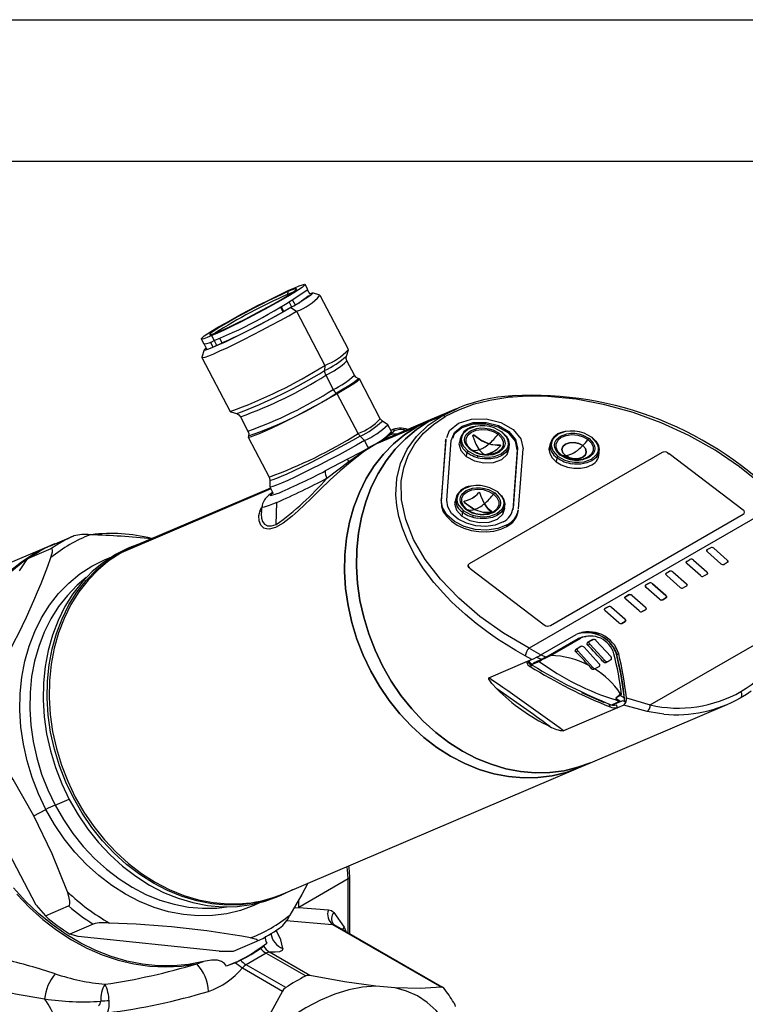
# Model space of a CAD drawing. Header units: millimetres. Extents: x 0 to 559, y 0 to 432.
# Tile 14 of 15: x 411 to 476, y 343 to 432. Entities that reach past the tile are written whole.
import ezdxf

# ---------------------------------------------------------------- set-up
doc = ezdxf.new("R2010")
doc.units = ezdxf.units.MM
doc.header["$LTSCALE"] = 2
doc.layers.add('TEXT', color=140, linetype='Continuous', lineweight=25)

msp = doc.modelspace()

# ---------------------------------------------------------------- linework, layer by layer
at = {"color": 7, "linetype": 'Continuous'}
msp.add_line((0.005, 431.805), (558.805, 431.805), dxfattribs=at)
for p, q in [((434.956, 407.357), (434.907, 407.099)), ((436.73, 407.56), (436.498, 408.002)), ((436.94, 407.107), (436.721, 407.523)), ((437.818, 407.026), (437.145, 407.234)), ((434.907, 407.099), (434.952, 407.013)), ((435.052, 406.413), (435.272, 405.992)), ((435.375, 406.603), (435.606, 406.163)), ((440.387, 402.151), (437.836, 407.013)), ((434.519, 405.535), (434.288, 405.976)), ((434.343, 406.007), (434.565, 405.584)), ((435.226, 405.919), (435.725, 405.591)), ((435.725, 405.591), (438.276, 400.729)), ((427.156, 403.1), (427.388, 402.658)), ((427.978, 402.811), (428.208, 402.372)), ((428.329, 402.956), (428.097, 403.398)), ((428.326, 402.955), (428.542, 402.543)), ((428.798, 403.162), (429.029, 402.722)), ((427.42, 402.131), (427.209, 401.459)), ((427.424, 402.644), (427.642, 402.228)), ((428.485, 402.514), (428.542, 402.543)), ((440.209, 401.558), (440.388, 402.129)), ((427.21, 401.437), (429.761, 396.575)), ((440.924, 399.837), (440.25, 401.122)), ((438.276, 400.729), (438.247, 400.257)), ((438.35, 399.842), (439.024, 398.557)), ((441.36, 399.525), (441.26, 399.556)), ((443.255, 395.932), (441.376, 399.513)), ((439.388, 398.173), (439.314, 398.222)), ((441.267, 394.593), (439.388, 398.173)), ((450.07, 396.814), (448.807, 396.275)), ((448.814, 396.189), (450.076, 396.802)), ((429.779, 396.562), (430.35, 396.385)), ((430.686, 396.103), (431.36, 394.819)), ((443.933, 395.388), (443.441, 395.723)), ((447.743, 395.821), (443.988, 394.22)), ((447.592, 395.668), (448.814, 396.189)), ((448.81, 396.276), (447.743, 395.821)), ((446.526, 395.213), (442.71, 393.586)), ((444.261, 394.769), (443.94, 395.38)), ((447.593, 395.668), (446.526, 395.213)), ((431.401, 394.382), (431.37, 394.283)), ((431.37, 394.262), (433.249, 390.681)), ((441.829, 393.958), (441.436, 394.36)), ((442.15, 393.347), (441.829, 393.958)), ((443.926, 394.193), (442.71, 393.586)), ((443.99, 394.216), (443.926, 394.193)), ((444.01, 394.419), (444.475, 394.804)), ((444.709, 394.546), (444.741, 394.541)), ((449.137, 394.021), (448.735, 388.652)), ((449.115, 393.873), (449.137, 394.021)), ((449.127, 393.984), (449.115, 393.873)), ((449.149, 394.132), (449.127, 393.984)), ((449.137, 394.021), (449.177, 394.125)), ((449.232, 388.594), (449.633, 393.963)), ((450.435, 394.129), (450.386, 393.794)), ((451.576, 394.408), (451.559, 394.297)), ((449.115, 393.873), (448.713, 388.503)), ((454.024, 393.549), (453.992, 393.55)), ((454.77, 393.024), (454.837, 393.473)), ((455.567, 393.122), (455.165, 387.752)), ((455.589, 393.27), (455.188, 387.901)), ((455.589, 393.27), (455.567, 393.122)), ((455.684, 387.843), (456.085, 393.212)), ((458.519, 393.658), (458.423, 393.014)), ((440.311, 392.284), (438.296, 391.237)), ((451.013, 392.558), (451.063, 392.893)), ((468.597, 392.901), (451.242, 382.883)), ((452.606, 392.731), (452.584, 392.738)), ((459.09, 392.046), (459.147, 392.422)), ((462.825, 392.359), (462.921, 393.002)), ((468.706, 392.94), (468.697, 392.935)), ((469.178, 392.757), (469.112, 392.851)), ((475.883, 387.72), (469.229, 392.779)), ((433.315, 390.41), (433.312, 389.815)), ((433.411, 389.619), (419.969, 383.886)), ((433.373, 389.692), (421.186, 384.494)), ((433.314, 389.805), (433.635, 389.193)), ((433.554, 389.307), (433.238, 389.045)), ((433.42, 389.158), (433.582, 389.291)), ((448.735, 388.652), (448.713, 388.503)), ((450.034, 388.759), (449.984, 388.425)), ((452.243, 389.205), (452.225, 389.241)), ((432.609, 388.001), (432.552, 387.558)), ((433.891, 386.41), (433.944, 388.405)), ((450.836, 388.392), (450.808, 388.423)), ((454.366, 387.642), (454.435, 388.104)), ((455.165, 387.752), (455.188, 387.901)), ((455.649, 387.583), (455.671, 387.732)), ((479.21, 388.333), (456.625, 375.295)), ((450.611, 387.189), (450.661, 387.523)), ((458.556, 377.344), (475.88, 387.345)), ((458.558, 377.345), (475.88, 387.345)), ((454.632, 386.241), (454.654, 386.389)), ((413.599, 384.512), (415.692, 385.405)), ((413.581, 384.512), (404.06, 380.451)), ((413.641, 384.221), (411.548, 383.328)), ((421.028, 384.481), (420.666, 384.327)), ((472.642, 384.169), (472.933, 384.337)), ((472.951, 384.346), (472.949, 384.345)), ((473.241, 384.279), (474.444, 383.217)), ((410.818, 382.246), (411.548, 383.328)), ((412.296, 383.825), (412.573, 383.981)), ((419.807, 383.871), (419.446, 383.717)), ((473.879, 382.891), (472.676, 383.953)), ((451.339, 382.451), (457.993, 377.393)), ((451.342, 382.453), (457.996, 377.394)), ((470.804, 383.108), (471.094, 383.276)), ((472.04, 381.83), (470.838, 382.892)), ((471.113, 383.284), (471.11, 383.283)), ((471.402, 383.217), (472.605, 382.156)), ((474.447, 383), (474.16, 382.835)), ((474.503, 383.106), (474.499, 383.154)), ((468.965, 382.046), (469.256, 382.214)), ((470.202, 380.769), (468.999, 381.83)), ((469.274, 382.223), (469.272, 382.222)), ((469.564, 382.156), (470.767, 381.095)), ((472.608, 381.939), (472.321, 381.773)), ((472.665, 382.045), (472.66, 382.093)), ((467.418, 381.153), (467.127, 380.985)), ((467.129, 380.987), (467.42, 381.154)), ((468.363, 379.707), (467.161, 380.769)), ((468.366, 379.709), (467.164, 380.771)), ((467.436, 381.162), (467.433, 381.161)), ((467.725, 381.095), (467.728, 381.096)), ((468.928, 380.033), (467.725, 381.095)), ((467.728, 381.096), (468.931, 380.035)), ((470.77, 380.878), (470.483, 380.712)), ((470.826, 380.984), (470.823, 381.023)), ((465.579, 380.092), (465.288, 379.924)), ((465.291, 379.925), (465.582, 380.093)), ((465.597, 380.1), (465.595, 380.099)), ((465.887, 380.034), (465.89, 380.035)), ((467.09, 378.972), (465.887, 380.034)), ((465.89, 380.035), (467.092, 378.974)), ((468.644, 379.651), (468.931, 379.816)), ((468.934, 379.818), (468.647, 379.652)), ((468.988, 379.922), (468.984, 379.97)), ((463.741, 379.03), (463.45, 378.862)), ((463.452, 378.864), (463.743, 379.032)), ((463.757, 379.038), (463.756, 379.038)), ((464.048, 378.972), (464.051, 378.974)), ((465.251, 377.911), (464.048, 378.972)), ((464.051, 378.974), (465.254, 377.912)), ((466.525, 378.646), (465.322, 379.708)), ((466.528, 378.648), (465.325, 379.709)), ((467.149, 378.861), (467.145, 378.909)), ((464.686, 377.585), (463.484, 378.646)), ((464.689, 377.586), (463.487, 378.648)), ((466.806, 378.589), (467.093, 378.755)), ((467.095, 378.757), (466.808, 378.591)), ((464.967, 377.528), (465.254, 377.694)), ((465.257, 377.695), (464.97, 377.53)), ((465.311, 377.8), (465.307, 377.847)), ((467.516, 370.194), (481.011, 377.984)), ((457.699, 374.701), (460.874, 376.534)), ((461.763, 376.36), (461.731, 376.357)), ((461.922, 376.376), (461.789, 376.362)), ((458.141, 374.498), (461.036, 376.169)), ((458.547, 374.636), (461.245, 376.194)), ((460.849, 375.216), (461.132, 375.379)), ((461.291, 375.447), (461.008, 375.284)), ((461.245, 376.194), (461.036, 376.169)), ((461.132, 375.379), (461.291, 375.447)), ((461.146, 375.386), (461.132, 375.379)), ((461.306, 375.455), (461.146, 375.386)), ((461.585, 375.377), (462.935, 373.898)), ((461.896, 375.585), (462.08, 375.663)), ((462.192, 375.992), (461.909, 375.828)), ((462.069, 375.896), (461.909, 375.828)), ((462.352, 376.06), (462.069, 375.896)), ((463.43, 374.184), (462.08, 375.663)), ((462.192, 375.992), (462.352, 376.06)), ((462.207, 375.999), (462.192, 375.992)), ((462.366, 376.067), (462.207, 375.999)), ((462.645, 375.99), (463.996, 374.51)), ((456.879, 374.286), (456.285, 374.615)), ((456.625, 375.295), (457.699, 374.701)), ((457.294, 374.484), (457.494, 374.412)), ((458.141, 374.498), (457.821, 374.326)), ((460.836, 374.973), (461.019, 375.051)), ((461.008, 375.284), (460.849, 375.216)), ((462.37, 373.571), (461.019, 375.051)), ((464.528, 374.725), (464.521, 374.754)), ((464.528, 374.725), (464.689, 374.794)), ((453.017, 372.639), (456.492, 374.121)), ((456.492, 374.121), (456.879, 374.286)), ((456.678, 373.692), (456.881, 373.81)), ((456.678, 373.692), (456.731, 373.657)), ((456.7, 373.89), (456.9, 373.74)), ((456.731, 373.657), (456.934, 373.775)), ((456.926, 373.85), (457.547, 374.115)), ((457.063, 373.989), (456.926, 373.85)), ((457.792, 374.3), (457.063, 373.989)), ((457.494, 374.412), (457.792, 374.3)), ((457.821, 374.326), (457.792, 374.3)), ((457.817, 374.311), (457.808, 374.278)), ((457.821, 374.326), (457.817, 374.311)), ((461.99, 373.741), (462.194, 373.496)), ((462.37, 373.571), (462.194, 373.496)), ((462.644, 373.493), (462.927, 373.657)), ((463.43, 374.184), (463.259, 374.11)), ((463.519, 374.025), (463.693, 374.1)), ((463.705, 374.106), (463.987, 374.269)), ((462.458, 373.413), (462.632, 373.487)), ((463.412, 370.377), (461.382, 371.28)), ((464.825, 371.057), (464.421, 370.818)), ((464.825, 371.057), (464.935, 371.157)), ((465.197, 370.795), (464.825, 371.057)), ((464.935, 371.157), (464.829, 371.226)), ((464.829, 371.226), (464.891, 371.132)), ((464.935, 371.157), (464.891, 371.132)), ((462.149, 365.002), (474.423, 370.238)), ((463.804, 370.274), (463.912, 370.024)), ((464.701, 370.465), (464.093, 370.206)), ((464.093, 370.206), (464.342, 370.284)), ((464.342, 370.284), (465.081, 370.599)), ((464.511, 370.731), (464.416, 370.645)), ((464.701, 370.465), (464.416, 370.645)), ((464.421, 370.818), (464.419, 370.817)), ((464.419, 370.817), (464.511, 370.73)), ((464.421, 370.818), (464.816, 370.532)), ((464.589, 369.951), (464.481, 370.197)), ((464.511, 370.731), (464.816, 370.532)), ((465.139, 370.186), (464.589, 369.951)), ((464.816, 370.532), (464.837, 370.519)), ((464.837, 370.519), (465.081, 370.599)), ((465.081, 370.599), (465.268, 370.48)), ((467.234, 369.601), (465.139, 370.186)), ((465.374, 370.838), (465.374, 370.835)), ((465.374, 370.835), (467.516, 370.194)), ((464.589, 369.951), (459.737, 367.882)), ((412.311, 352.194), (405.353, 365.454)), ((461.082, 364.547), (462.149, 365.002)), ((434.525, 353.22), (461.082, 364.547)), ((414.014, 361.201), (415.271, 361.737)), ((412.117, 360.225), (413.198, 360.8)), ((440.376, 354.557), (435.942, 351.997)), ((440.376, 349.699), (440.376, 354.557)), ((440.517, 349.618), (440.517, 354.758)), ((434.045, 352.961), (434.406, 353.115)), ((412.311, 352.194), (413.143, 351.231)), ((413.143, 351.231), (415.237, 352.124)), ((435.507, 351.966), (435.942, 351.997)), ((435.942, 351.997), (438.607, 351.782)), ((439.074, 351.543), (440.001, 350.209)), ((434.804, 350.806), (438.972, 350.47)), ((417.427, 350.495), (415.334, 349.602)), ((438.972, 350.47), (448.76, 344.82)), ((439.114, 350.427), (439.01, 350.52)), ((448.876, 344.792), (439.108, 350.431)), ((416.095, 349.381), (415.334, 349.602)), ((428.76, 348.053), (416.095, 349.381)), ((430.055, 348.059), (432.148, 348.952)), ((433.042, 348.792), (432.762, 348.505)), ((428.76, 348.053), (430.055, 348.059)), ((431.645, 347.753), (432.494, 348.292)), ((436.91, 345.879), (433.291, 347.968)), ((426.754, 346.929), (427.361, 347.125)), ((430.216, 347.035), (429.416, 346.699)), ((432.989, 347.889), (431.182, 346.846)), ((431.302, 347.606), (431.645, 347.753)), ((432.989, 347.889), (436.555, 345.831)), ((430.858, 346.563), (434.476, 344.474)), ((434.748, 344.787), (431.182, 346.846)), ((444.582, 344.766), (442.841, 344.921))]:
    msp.add_line(p, q)
at = {"flags": 128}
for points in [[(428.097, 403.398), (427.684, 403.23), (427.385, 403.125), (427.207, 403.086), (427.154, 403.114), (427.23, 403.209), (427.43, 403.368), (427.751, 403.587), (428.182, 403.859), (428.713, 404.177), (429.33, 404.532), (430.014, 404.916), (430.747, 405.317), (431.51, 405.724), (432.282, 406.126), (433.041, 406.513), (433.768, 406.873), (434.441, 407.198), (435.043, 407.477), (435.557, 407.704)], [(434.956, 407.357), (434.469, 407.142), (433.892, 406.872), (433.244, 406.557), (432.548, 406.207), (431.828, 405.836), (431.108, 405.455), (430.412, 405.077), (429.764, 404.715), (429.187, 404.382), (428.699, 404.088), (428.318, 403.844), (428.057, 403.659), (427.924, 403.538), (427.924, 403.485), (428.056, 403.503), (428.317, 403.591), (428.698, 403.745)], [(435.557, 407.704), (435.969, 407.873), (436.269, 407.978), (436.447, 408.016), (436.499, 407.988), (436.424, 407.893), (436.224, 407.734), (435.903, 407.516), (435.472, 407.244), (434.94, 406.926), (434.324, 406.57), (433.64, 406.187), (432.907, 405.786), (432.143, 405.379), (431.372, 404.976), (430.612, 404.589), (429.886, 404.229), (429.213, 403.904), (428.611, 403.625), (428.097, 403.398)], [(428.698, 403.745), (429.185, 403.961), (429.762, 404.231), (430.41, 404.546), (431.106, 404.895), (431.826, 405.266), (432.546, 405.648), (433.242, 406.026), (433.89, 406.387), (434.467, 406.721), (434.955, 407.014), (435.336, 407.258), (435.597, 407.444), (435.73, 407.565), (435.73, 407.617), (435.598, 407.599), (435.337, 407.512), (434.956, 407.357)], [(435.374, 407.284), (435.271, 407.246), (434.907, 407.099)], [(436.896, 407.189), (437.031, 407.226), (437.152, 407.231), (437.14, 407.167), (436.996, 407.034), (436.723, 406.837), (436.33, 406.58), (435.826, 406.272), (435.226, 405.919)], [(427.209, 401.459), (427.208, 401.441), (427.289, 401.423), (427.498, 401.474), (427.831, 401.592), (428.28, 401.776), (428.833, 402.02), (429.477, 402.318), (430.196, 402.663), (430.972, 403.046), (431.787, 403.459), (432.619, 403.89), (433.45, 404.33), (434.257, 404.767), (435.022, 405.191), (435.725, 405.591)], [(435.226, 405.919), (434.546, 405.532), (433.804, 405.122), (433.021, 404.7), (432.218, 404.276), (431.417, 403.863), (430.64, 403.472), (429.908, 403.114), (429.241, 402.798), (428.657, 402.533), (428.173, 402.326), (427.8, 402.183), (427.55, 402.108), (427.43, 402.103), (427.442, 402.167), (427.586, 402.3), (427.599, 402.31)], [(440.25, 401.122), (440.186, 401.337), (440.209, 401.559)], [(441.261, 399.555), (441.267, 399.553), (441.255, 399.487), (441.108, 399.353), (440.832, 399.153), (440.433, 398.893), (439.923, 398.58), (439.314, 398.222)], [(441.36, 399.525), (441.378, 399.509), (441.33, 399.428), (441.161, 399.284), (440.873, 399.08), (440.475, 398.823), (439.976, 398.518), (439.388, 398.173)], [(441.26, 399.556), (441.064, 399.662), (440.924, 399.837)], [(439.388, 398.173), (438.726, 397.797), (438.006, 397.398), (437.246, 396.986), (436.464, 396.572), (435.68, 396.166), (434.913, 395.777), (434.182, 395.416), (433.505, 395.091), (432.899, 394.811), (432.378, 394.581), (431.956, 394.408), (431.642, 394.297), (431.445, 394.249), (431.369, 394.266), (431.37, 394.283)], [(479.21, 388.333), (477.514, 390.012), (475.551, 391.611), (473.357, 393.096), (470.989, 394.422), (468.515, 395.556), (465.991, 396.478), (463.433, 397.187), (460.858, 397.674), (458.321, 397.923), (456.487, 397.945), (454.734, 397.827), (453.115, 397.576), (451.607, 397.194)], [(451.607, 397.194), (450.291, 396.712), (449.1, 396.118)], [(430.35, 396.385), (430.545, 396.278), (430.686, 396.103)], [(443.441, 395.723), (443.335, 395.816), (443.255, 395.932)], [(456.285, 374.615), (455.451, 375.088), (454.566, 375.625), (453.798, 376.124), (452.948, 376.715), (451.872, 377.527), (451.294, 377.997), (450.922, 378.314), (450.574, 378.62), (450.079, 379.075), (449.636, 379.504), (449.243, 379.903), (448.077, 381.211), (447.149, 382.432), (446.368, 383.652), (445.715, 384.905), (445.235, 386.093), (444.928, 387.136), (444.737, 388.137), (444.656, 389.091), (444.743, 390.564), (445.081, 391.918), (445.681, 393.197), (446.517, 394.341), (447.563, 395.336), (448.814, 396.189)], [(447.743, 395.821), (447.669, 395.789), (446.526, 395.213)], [(446.526, 395.213), (447.669, 395.789), (447.743, 395.821)], [(447.149, 394.62), (448.05, 395.419), (449.1, 396.118)], [(448.807, 396.275), (448.735, 396.244), (447.592, 395.668)], [(447.593, 395.668), (448.736, 396.245), (448.894, 396.312)], [(449.227, 394.254), (449.467, 394.874), (450.276, 395.535), (451.441, 395.905), (452.784, 395.926), (454.1, 395.595), (455.19, 394.963), (455.887, 394.127), (456.085, 393.212)], [(431.36, 394.819), (431.424, 394.603), (431.401, 394.382)], [(446.526, 395.213), (445.45, 394.509), (444.451, 393.682), (443.537, 392.74), (442.716, 391.691), (441.994, 390.544), (441.379, 389.309), (440.875, 387.996), (440.486, 386.616), (440.216, 385.181), (440.067, 383.703), (440.04, 382.196), (440.136, 380.671), (440.354, 379.142), (440.692, 377.623), (441.147, 376.124), (441.715, 374.661), (442.391, 373.245), (443.17, 371.888), (444.045, 370.601), (445.008, 369.397), (446.052, 368.284), (447.167, 367.273), (448.344, 366.372), (449.572, 365.589), (450.842, 364.931), (452.142, 364.403), (453.461, 364.009), (454.789, 363.753), (456.114, 363.638), (457.424, 363.663), (458.708, 363.83), (459.955, 364.136), (461.082, 364.547)], [(461.082, 364.547), (459.955, 364.136), (458.708, 363.83), (457.424, 363.663), (456.114, 363.638), (454.789, 363.753), (453.461, 364.009), (452.142, 364.403), (450.842, 364.931), (449.572, 365.589), (448.344, 366.372), (447.167, 367.273), (446.052, 368.284), (445.008, 369.397), (444.045, 370.601), (443.17, 371.888), (442.391, 373.245), (441.715, 374.661), (441.147, 376.124), (440.692, 377.623), (440.354, 379.142), (440.136, 380.671), (440.04, 382.196), (440.067, 383.703), (440.216, 385.181), (440.486, 386.616), (440.875, 387.996), (441.379, 389.309), (441.994, 390.544), (442.716, 391.691), (443.537, 392.74), (444.451, 393.682), (445.45, 394.509), (446.526, 395.213)], [(447.592, 395.668), (446.516, 394.963), (445.518, 394.136), (444.604, 393.195), (443.783, 392.146), (443.061, 390.999), (442.446, 389.763), (441.942, 388.45), (441.553, 387.07), (441.283, 385.635), (441.134, 384.158), (441.108, 382.65), (441.204, 381.126), (441.422, 379.597), (441.759, 378.077), (442.214, 376.579), (442.782, 375.116), (443.459, 373.7), (444.238, 372.343), (445.112, 371.057), (446.076, 369.852), (447.119, 368.74), (448.234, 367.729), (449.41, 366.828), (450.639, 366.045), (451.908, 365.386), (453.208, 364.858), (454.528, 364.464), (455.855, 364.209), (457.18, 364.093), (458.49, 364.118), (459.774, 364.285), (461.021, 364.591), (462.149, 365.002)], [(462.149, 365.002), (461.023, 364.591), (459.775, 364.285), (458.491, 364.119), (457.181, 364.093), (455.856, 364.208), (454.529, 364.464), (453.209, 364.858), (451.909, 365.386), (450.639, 366.045), (449.411, 366.828), (448.234, 367.728), (447.119, 368.739), (446.076, 369.852), (445.112, 371.057), (444.238, 372.343), (443.459, 373.7), (442.782, 375.116), (442.214, 376.58), (441.759, 378.078), (441.422, 379.598), (441.204, 381.126), (441.108, 382.651), (441.134, 384.159), (441.283, 385.636), (441.553, 387.071), (441.942, 388.451), (442.446, 389.764), (443.062, 391), (443.783, 392.147), (444.605, 393.196), (445.519, 394.137), (446.518, 394.964), (447.593, 395.668)], [(444.475, 394.804), (444.544, 394.921), (444.384, 394.919), (444.211, 394.864)], [(449.633, 393.963), (449.916, 394.694), (450.61, 395.261), (451.608, 395.578), (452.759, 395.596), (453.887, 395.312), (454.821, 394.771), (455.419, 394.054), (455.589, 393.27)], [(455.567, 393.122), (455.397, 393.905), (454.799, 394.623), (453.865, 395.164), (452.737, 395.447), (451.586, 395.429), (450.588, 395.113), (449.894, 394.546), (449.747, 394.165)], [(454.15, 394.743), (453.498, 395.097), (453.089, 395.22), (452.66, 395.286), (452.232, 395.295), (451.82, 395.243), (451.163, 395.003), (450.714, 394.605), (450.581, 394.342), (450.535, 394.06), (450.576, 393.77), (450.704, 393.484), (451.144, 393.008)], [(451.353, 393.128), (450.974, 393.538), (450.864, 393.784), (450.828, 394.034), (450.868, 394.277), (450.983, 394.503), (451.369, 394.847), (451.935, 395.053), (452.289, 395.097), (452.658, 395.09), (453.027, 395.033), (453.38, 394.927), (453.941, 394.622)], [(451.443, 393.144), (451.136, 393.456), (450.976, 393.805), (450.98, 394.157), (451.146, 394.478), (451.458, 394.735), (451.886, 394.905), (452.388, 394.97), (452.915, 394.924), (453.415, 394.772), (453.839, 394.527)], [(462.234, 394.272), (461.582, 394.626), (461.172, 394.749), (460.744, 394.815), (460.316, 394.824), (459.904, 394.773), (459.247, 394.533), (458.798, 394.134), (458.665, 393.871), (458.619, 393.589), (458.66, 393.299), (458.788, 393.013), (459.228, 392.537)], [(441.829, 393.958), (441.126, 393.558), (440.361, 393.134), (439.554, 392.697), (438.724, 392.258), (437.891, 391.826), (437.077, 391.414), (436.3, 391.03), (435.581, 390.685), (434.937, 390.387), (434.384, 390.143), (433.936, 389.96), (433.603, 389.841), (433.393, 389.79), (433.313, 389.808), (433.312, 389.815)], [(441.436, 394.36), (440.765, 393.978), (440.036, 393.574), (439.266, 393.158), (438.475, 392.739), (437.681, 392.327), (436.905, 391.934), (436.165, 391.568), (435.479, 391.239), (434.865, 390.955), (434.338, 390.723), (433.91, 390.548), (433.593, 390.435), (433.393, 390.386), (433.316, 390.403), (433.315, 390.41)], [(442.71, 393.586), (443.771, 394.148), (444.709, 394.546)], [(442.71, 393.586), (443.484, 394.062), (444.01, 394.419)], [(456.625, 375.295), (454.324, 376.652), (452.202, 378.16), (450.303, 379.787), (448.659, 381.504), (447.3, 383.282), (446.253, 385.084), (445.537, 386.878), (445.164, 388.633), (445.141, 390.314), (445.355, 391.509), (445.764, 392.632), (446.364, 393.673), (447.149, 394.62)], [(454.15, 394.743), (454.59, 394.266), (454.718, 393.981), (454.759, 393.691), (454.713, 393.408), (454.58, 393.145), (454.131, 392.747), (453.474, 392.507), (453.062, 392.456), (452.634, 392.464), (452.206, 392.53), (451.796, 392.653), (451.144, 393.008)], [(453.941, 394.622), (454.321, 394.212), (454.43, 393.966), (454.466, 393.716), (454.426, 393.473), (454.312, 393.247), (453.925, 392.904), (453.359, 392.697), (453.005, 392.653), (452.636, 392.66), (452.267, 392.717), (451.914, 392.823), (451.353, 393.128)], [(451.581, 394.355), (451.575, 394.394), (451.58, 394.425), (451.595, 394.45), (451.617, 394.463), (451.64, 394.466), (451.666, 394.461), (451.694, 394.447), (451.713, 394.431)], [(451.713, 394.431), (451.68, 394.455), (451.65, 394.465), (451.62, 394.464), (451.598, 394.452), (451.584, 394.434), (451.576, 394.409), (451.576, 394.378), (451.581, 394.355)], [(451.581, 394.355), (451.85, 393.645), (452.135, 393.148)], [(451.581, 394.355), (451.85, 393.645), (452.135, 393.148)], [(451.713, 394.431), (452.367, 393.943), (453.019, 393.659)], [(453.019, 393.659), (452.289, 393.989), (451.713, 394.431)], [(454.209, 394.709), (454.558, 394.372), (454.775, 393.997), (454.847, 393.608), (454.768, 393.232), (454.544, 392.895), (454.19, 392.62), (453.73, 392.425), (453.195, 392.324), (452.622, 392.323), (452.415, 392.348)], [(453.839, 394.527), (454.146, 394.216), (454.306, 393.867), (454.303, 393.515), (454.137, 393.194), (453.825, 392.936), (453.396, 392.767), (452.906, 392.702)], [(454.15, 394.743), (454.163, 394.749), (454.176, 394.753), (454.187, 394.753), (454.196, 394.75), (454.204, 394.744), (454.208, 394.734), (454.21, 394.723), (454.209, 394.709)], [(459.437, 392.657), (459.057, 393.067), (458.947, 393.313), (458.912, 393.563), (458.952, 393.806), (459.066, 394.033), (459.453, 394.376), (460.019, 394.583), (460.373, 394.627), (460.742, 394.619), (461.111, 394.562), (461.464, 394.456), (462.025, 394.151)], [(459.527, 392.673), (459.22, 392.985), (459.06, 393.334), (459.064, 393.686), (459.229, 394.007), (459.542, 394.265), (459.97, 394.434), (460.472, 394.499), (460.999, 394.453), (461.499, 394.301), (461.923, 394.057)], [(462.234, 394.272), (462.674, 393.796), (462.802, 393.51), (462.843, 393.22), (462.797, 392.937), (462.664, 392.675), (462.215, 392.276), (461.558, 392.036), (461.146, 391.985), (460.718, 391.993), (460.289, 392.06), (459.88, 392.183), (459.228, 392.537)], [(462.025, 394.151), (462.404, 393.741), (462.514, 393.495), (462.549, 393.246), (462.51, 393.003), (462.395, 392.776), (462.009, 392.433), (461.443, 392.226), (461.089, 392.182), (460.72, 392.189), (460.351, 392.246), (459.998, 392.352), (459.437, 392.657)], [(462.293, 394.238), (462.642, 393.902), (462.859, 393.526), (462.931, 393.137), (462.852, 392.761), (462.628, 392.424), (462.274, 392.149), (461.814, 391.954), (461.279, 391.853), (460.706, 391.853), (460.499, 391.877)], [(461.923, 394.057), (462.23, 393.745), (462.39, 393.396), (462.387, 393.044), (462.221, 392.723), (461.908, 392.465), (461.48, 392.296), (460.99, 392.231)], [(462.234, 394.272), (462.247, 394.278), (462.26, 394.282), (462.271, 394.282), (462.28, 394.279), (462.287, 394.273), (462.292, 394.264), (462.294, 394.252), (462.293, 394.238)], [(442.71, 393.586), (441.531, 392.935), (440.311, 392.284)], [(440.424, 392.072), (441.603, 392.892), (442.71, 393.586)], [(442.71, 393.586), (441.704, 392.91), (440.566, 392.029)], [(450.401, 393.896), (450.328, 393.665), (450.495, 393.072), (450.98, 392.54), (451.71, 392.148), (452.574, 391.958), (453.44, 391.997), (454.176, 392.26)], [(451.985, 392.854), (451.867, 392.9), (451.443, 393.144)], [(452.135, 393.148), (452.472, 392.798), (452.584, 392.738)], [(452.135, 393.148), (452.472, 392.798), (452.584, 392.738)], [(453.019, 393.659), (453.756, 393.54), (453.992, 393.55)], [(453.992, 393.55), (453.271, 393.594), (453.019, 393.659)], [(453.992, 393.55), (454.023, 393.549), (454.043, 393.54), (454.054, 393.523), (454.053, 393.503), (454.043, 393.483), (454.026, 393.462), (454.023, 393.459)], [(454.023, 393.459), (454.042, 393.481), (454.053, 393.505), (454.054, 393.524), (454.046, 393.538), (454.03, 393.547), (454.024, 393.549)], [(454.176, 392.26), (454.67, 392.707), (454.847, 393.27), (454.821, 393.364)], [(458.515, 393.633), (458.49, 393.578), (458.409, 393.193), (458.483, 392.796), (458.705, 392.412), (459.062, 392.067), (459.528, 391.786), (460.071, 391.588), (460.656, 391.485), (461.242, 391.486), (461.788, 391.589), (462.259, 391.788)], [(461.458, 393.512), (461.105, 393.701), (460.687, 393.793), (460.268, 393.774), (459.912, 393.647), (459.673, 393.431), (459.587, 393.158), (459.667, 392.872), (459.902, 392.614)], [(459.902, 392.614), (459.667, 392.872), (459.587, 393.158), (459.673, 393.431), (459.912, 393.647), (460.268, 393.774), (460.687, 393.793), (461.105, 393.701), (461.458, 393.512)], [(459.902, 392.614), (460.255, 392.425), (460.673, 392.333), (461.092, 392.352), (461.448, 392.479), (461.687, 392.695), (461.773, 392.968), (461.693, 393.254), (461.458, 393.512)], [(461.458, 393.512), (461.693, 393.254), (461.773, 392.968), (461.687, 392.695), (461.448, 392.479), (461.092, 392.352), (460.673, 392.333), (460.255, 392.425), (459.902, 392.614)], [(460.068, 392.383), (459.951, 392.429), (459.527, 392.673)], [(440.566, 392.029), (439.656, 391.259), (438.749, 390.435), (437.852, 389.579), (436.995, 388.742), (436.427, 388.189), (435.87, 387.662), (435.332, 387.179), (434.532, 386.55), (433.843, 386.156), (433.261, 386.003), (433.013, 386.018), (432.797, 386.092), (432.503, 386.361), (432.354, 386.756), (432.348, 387.225), (432.485, 387.757), (432.585, 387.955)], [(438.454, 390.574), (439.437, 391.342), (440.424, 392.072)], [(433.249, 390.681), (433.299, 390.549), (433.315, 390.409)], [(453.748, 389.373), (453.096, 389.728), (452.687, 389.851), (452.259, 389.917), (451.83, 389.925), (451.419, 389.874), (450.762, 389.634), (450.313, 389.236), (450.18, 388.973), (450.134, 388.69), (450.174, 388.4), (450.302, 388.115), (450.743, 387.638)], [(450.952, 387.759), (450.572, 388.169), (450.462, 388.415), (450.427, 388.665), (450.467, 388.908), (450.581, 389.134), (450.968, 389.477), (451.534, 389.684), (451.887, 389.728), (452.257, 389.721), (452.625, 389.664), (452.978, 389.558), (453.54, 389.253)], [(451.042, 387.775), (450.735, 388.087), (450.575, 388.436), (450.578, 388.788), (450.744, 389.108), (451.056, 389.366), (451.485, 389.536), (451.987, 389.601), (452.513, 389.555), (453.014, 389.402), (453.438, 389.158)], [(433.42, 389.158), (433.352, 389.041), (433.512, 389.043), (433.897, 389.166), (434.179, 389.28)], [(454.654, 386.389), (453.814, 386.05), (452.83, 385.907), (451.791, 385.973), (450.789, 386.242), (449.914, 386.691), (449.245, 387.278), (448.839, 387.952), (448.735, 388.652)], [(453.748, 389.373), (454.189, 388.897), (454.317, 388.611), (454.358, 388.322), (454.311, 388.039), (454.179, 387.776), (453.73, 387.378), (453.072, 387.138), (452.661, 387.086), (452.233, 387.095), (451.804, 387.161), (451.395, 387.284), (450.743, 387.638)], [(453.54, 389.253), (453.919, 388.843), (454.029, 388.597), (454.064, 388.347), (454.025, 388.104), (453.91, 387.878), (453.524, 387.534), (452.958, 387.328), (452.604, 387.284), (452.234, 387.291), (451.866, 387.348), (451.513, 387.454), (450.952, 387.759)], [(453.808, 389.34), (454.156, 389.003), (454.374, 388.628), (454.446, 388.239), (454.367, 387.863), (454.143, 387.526), (453.789, 387.25), (453.328, 387.056), (452.794, 386.954), (452.221, 386.954), (452.014, 386.979)], [(452.618, 388.289), (452.327, 388.952), (452.243, 389.205)], [(452.618, 388.289), (452.327, 388.952), (452.243, 389.205)], [(453.438, 389.158), (453.745, 388.846), (453.905, 388.497), (453.901, 388.145), (453.735, 387.825), (453.423, 387.567), (452.995, 387.397), (452.505, 387.333)], [(453.748, 389.373), (453.762, 389.38), (453.774, 389.383), (453.786, 389.383), (453.795, 389.38), (453.802, 389.374), (453.807, 389.365), (453.809, 389.354), (453.808, 389.34)], [(433.944, 388.405), (433.569, 388.249), (433.252, 388.126), (432.996, 388.036), (432.803, 387.982), (432.675, 387.963), (432.615, 387.979), (432.61, 388.003)], [(448.713, 388.503), (448.748, 388.037), (448.92, 387.572), (449.222, 387.129), (449.643, 386.725), (450.165, 386.375), (450.767, 386.094), (451.426, 385.893), (452.116, 385.779), (452.808, 385.759), (453.475, 385.831), (454.092, 385.994), (454.632, 386.241)], [(454.305, 386.655), (453.584, 386.364), (452.741, 386.242), (451.851, 386.298), (450.992, 386.529), (450.242, 386.913), (449.668, 387.416), (449.321, 387.994), (449.232, 388.594)], [(449.999, 388.526), (449.927, 388.296), (450.093, 387.703), (450.579, 387.17), (451.309, 386.779), (452.173, 386.588), (453.04, 386.628), (453.776, 386.891)], [(450.808, 388.423), (450.791, 388.452), (450.783, 388.479), (450.783, 388.5), (450.792, 388.513), (450.806, 388.52), (450.81, 388.521)], [(450.81, 388.521), (450.793, 388.514), (450.783, 388.499), (450.783, 388.479), (450.789, 388.456), (450.803, 388.431), (450.823, 388.405), (450.836, 388.392)], [(451.733, 387.779), (451.042, 388.211), (450.836, 388.392)], [(450.836, 388.392), (451.49, 387.905), (451.733, 387.779)], [(451.583, 387.484), (451.466, 387.531), (451.042, 387.775)], [(451.733, 387.779), (452.477, 387.541), (453.115, 387.514)], [(451.733, 387.779), (452.477, 387.541), (453.115, 387.514)], [(452.618, 388.289), (452.949, 387.813), (453.247, 387.59)], [(453.247, 387.59), (452.911, 387.855), (452.618, 388.289)], [(453.776, 386.891), (454.271, 387.339), (454.448, 387.902), (454.42, 388.002)], [(432.565, 387.585), (432.535, 387.339), (432.563, 386.992), (432.667, 386.69), (432.848, 386.456), (433.113, 386.312), (433.461, 386.289), (433.891, 386.41)], [(453.247, 387.59), (453.258, 387.581), (453.255, 387.57), (453.241, 387.557), (453.22, 387.544), (453.196, 387.534), (453.168, 387.524), (453.137, 387.517), (453.115, 387.514)], [(453.115, 387.514), (453.152, 387.52), (453.186, 387.53), (453.217, 387.543), (453.239, 387.555), (453.252, 387.566), (453.258, 387.576), (453.255, 387.586), (453.247, 387.59)], [(413.968, 384.67), (413.38, 384.424), (412.15, 383.796)], [(413.64, 383.449), (413.781, 383.971), (413.788, 384.117), (413.749, 384.218), (413.693, 384.235), (413.641, 384.221)], [(420.666, 384.327), (420.592, 384.295), (419.446, 383.717)], [(419.807, 383.871), (420.953, 384.449), (422.025, 384.852)], [(421.186, 384.494), (421.112, 384.462), (419.969, 383.886)], [(412.15, 383.796), (410.986, 383.042), (409.897, 382.166)], [(410.086, 382.232), (411.155, 383.087), (412.296, 383.825)], [(413.198, 360.8), (412.524, 362.211), (411.958, 363.668), (411.505, 365.161), (411.169, 366.675), (410.951, 368.198), (410.856, 369.717), (410.882, 371.218), (411.031, 372.69), (411.3, 374.119), (411.687, 375.494), (412.189, 376.802), (412.802, 378.033), (413.521, 379.176), (414.339, 380.221), (415.25, 381.159), (416.245, 381.982), (417.317, 382.684), (418.455, 383.258), (419.125, 383.524)], [(419.446, 383.717), (418.367, 383.01), (417.365, 382.181), (416.449, 381.237), (415.625, 380.185), (414.901, 379.034), (414.284, 377.795), (413.778, 376.478), (413.388, 375.094), (413.117, 373.655), (412.968, 372.173), (412.941, 370.661), (413.038, 369.132), (413.256, 367.599), (413.595, 366.074), (414.051, 364.572), (414.621, 363.104), (415.299, 361.684), (416.081, 360.323), (416.958, 359.033), (417.924, 357.825), (418.971, 356.709), (420.089, 355.695), (421.269, 354.791), (422.501, 354.006), (423.775, 353.346), (425.079, 352.816), (426.402, 352.421), (427.734, 352.164), (429.062, 352.048), (430.376, 352.074), (431.664, 352.241), (432.915, 352.548), (434.045, 352.961)], [(435.364, 353.578), (434.48, 353.147), (433.276, 352.702), (432.025, 352.395), (430.737, 352.228), (429.423, 352.203), (428.095, 352.318), (426.763, 352.575), (425.44, 352.97), (424.136, 353.5), (422.862, 354.16), (421.63, 354.945), (420.45, 355.849), (419.332, 356.863), (418.285, 357.979), (417.319, 359.187), (416.442, 360.477), (415.661, 361.838), (414.982, 363.258), (414.413, 364.726), (413.956, 366.229), (413.618, 367.753), (413.399, 369.286), (413.303, 370.815), (413.329, 372.327), (413.479, 373.809), (413.749, 375.248), (414.139, 376.632), (414.645, 377.949), (415.263, 379.188), (415.986, 380.339), (416.81, 381.391), (417.727, 382.335), (418.729, 383.164), (419.807, 383.871)], [(419.969, 383.886), (418.894, 383.181), (418.559, 382.925)], [(472.642, 384.169), (472.617, 384.149), (472.6, 384.123), (472.594, 384.094), (472.597, 384.064), (472.624, 384.007), (472.676, 383.953)], [(472.676, 383.953), (472.618, 384.016), (472.595, 384.072), (472.598, 384.117), (472.618, 384.15), (472.642, 384.169)], [(418.559, 382.925), (417.895, 382.355), (416.981, 381.413), (416.159, 380.364), (415.438, 379.217), (414.822, 377.982), (414.318, 376.668), (413.929, 375.288), (413.659, 373.854), (413.51, 372.376), (413.484, 370.869), (413.58, 369.344), (413.798, 367.815), (414.135, 366.295), (414.59, 364.797), (415.158, 363.334), (415.835, 361.917), (416.614, 360.56), (417.489, 359.274), (418.452, 358.069), (419.495, 356.957), (420.61, 355.946), (421.787, 355.045), (423.015, 354.262), (424.285, 353.604), (425.585, 353.075), (426.905, 352.682), (428.233, 352.426), (429.557, 352.31), (430.867, 352.336), (431.204, 352.366)], [(451.246, 382.538), (451.165, 382.667), (451.151, 382.75), (451.18, 382.829), (451.242, 382.883)], [(451.245, 382.884), (451.185, 382.833), (451.156, 382.769), (451.163, 382.682), (451.235, 382.556), (451.249, 382.539)], [(470.804, 383.108), (470.778, 383.087), (470.762, 383.061), (470.755, 383.033), (470.758, 383.003), (470.785, 382.946), (470.838, 382.892)], [(470.838, 382.892), (470.78, 382.954), (470.757, 383.011), (470.759, 383.055), (470.779, 383.089), (470.804, 383.108)], [(474.444, 383.217), (474.485, 383.165), (474.503, 383.107), (474.496, 383.054), (474.466, 383.014), (474.447, 383)], [(474.444, 383.217), (474.472, 383.185), (474.491, 383.153), (474.504, 383.1), (474.5, 383.069), (474.489, 383.042), (474.471, 383.019), (474.447, 383)], [(416.823, 381.647), (416.005, 380.959), (415.121, 380.049), (414.327, 379.035), (413.63, 377.926), (413.035, 376.731), (412.547, 375.462), (412.171, 374.127), (411.91, 372.74), (411.766, 371.312), (411.741, 369.855), (411.834, 368.381), (412.044, 366.903), (412.371, 365.433), (412.811, 363.985), (413.36, 362.57), (414.014, 361.201)], [(468.965, 382.046), (468.94, 382.026), (468.923, 382), (468.917, 381.972), (468.92, 381.941), (468.947, 381.884), (468.999, 381.83)], [(468.999, 381.83), (468.942, 381.893), (468.918, 381.949), (468.921, 381.994), (468.941, 382.028), (468.965, 382.046)], [(472.605, 382.156), (472.646, 382.103), (472.665, 382.046), (472.657, 381.993), (472.628, 381.953), (472.608, 381.939)], [(472.605, 382.156), (472.634, 382.123), (472.652, 382.092), (472.665, 382.039), (472.662, 382.008), (472.651, 381.98), (472.632, 381.957), (472.608, 381.939)], [(467.127, 380.985), (467.101, 380.965), (467.085, 380.938), (467.079, 380.91), (467.081, 380.88), (467.108, 380.823), (467.161, 380.769)], [(467.164, 380.771), (467.106, 380.833), (467.082, 380.89), (467.085, 380.934), (467.105, 380.968), (467.129, 380.987)], [(470.767, 381.095), (470.808, 381.042), (470.826, 380.984), (470.819, 380.932), (470.789, 380.891), (470.77, 380.878)], [(470.77, 380.878), (470.795, 380.897), (470.813, 380.921), (470.824, 380.948), (470.827, 380.977), (470.81, 381.038), (470.767, 381.095)], [(465.288, 379.924), (465.263, 379.903), (465.246, 379.877), (465.24, 379.849), (465.243, 379.819), (465.27, 379.762), (465.322, 379.708)], [(465.325, 379.709), (465.267, 379.772), (465.244, 379.828), (465.246, 379.873), (465.267, 379.907), (465.291, 379.925)], [(468.928, 380.033), (468.957, 380.001), (468.975, 379.969), (468.988, 379.916), (468.985, 379.885), (468.974, 379.858), (468.955, 379.835), (468.931, 379.816)], [(468.931, 380.035), (468.972, 379.982), (468.99, 379.924), (468.983, 379.872), (468.953, 379.832), (468.934, 379.818)], [(467.09, 378.972), (467.118, 378.939), (467.137, 378.908), (467.15, 378.855), (467.147, 378.824), (467.135, 378.796), (467.117, 378.773), (467.093, 378.755)], [(467.092, 378.974), (467.134, 378.921), (467.152, 378.863), (467.144, 378.811), (467.115, 378.77), (467.095, 378.757)], [(463.484, 378.646), (463.427, 378.708), (463.404, 378.757), (463.402, 378.79), (463.409, 378.819), (463.426, 378.844), (463.45, 378.862)], [(463.487, 378.648), (463.429, 378.71), (463.405, 378.767), (463.408, 378.812), (463.428, 378.845), (463.452, 378.864)], [(465.251, 377.911), (465.28, 377.878), (465.298, 377.847), (465.311, 377.794), (465.308, 377.763), (465.297, 377.735), (465.279, 377.712), (465.254, 377.694)], [(465.254, 377.912), (465.295, 377.859), (465.313, 377.802), (465.306, 377.749), (465.276, 377.709), (465.257, 377.695)], [(461.036, 376.169), (461.444, 376.321), (461.739, 376.343)], [(461.896, 375.585), (461.844, 375.659), (461.833, 375.689)], [(462.08, 375.663), (462.028, 375.736), (462.014, 375.789), (462.016, 375.823), (462.026, 375.853), (462.044, 375.878), (462.069, 375.896)], [(463.961, 375.728), (464.317, 375.247), (464.521, 374.754)], [(457.808, 374.278), (458.134, 374.422), (458.547, 374.636)], [(460.836, 374.973), (460.783, 375.047), (460.773, 375.077)], [(461.019, 375.051), (460.968, 375.124), (460.953, 375.176), (460.955, 375.211), (460.965, 375.241), (460.984, 375.265), (461.008, 375.284)], [(463.987, 374.269), (464.013, 374.289), (464.032, 374.314), (464.044, 374.344), (464.049, 374.376), (464.036, 374.445), (463.996, 374.51)], [(465.197, 370.795), (464.877, 373.005), (464.497, 374.749)], [(456.492, 374.121), (456.433, 374.073), (456.42, 374.005), (456.45, 373.919), (456.531, 373.815), (456.678, 373.692)], [(456.644, 374.186), (456.635, 374.168), (456.633, 374.117), (456.654, 374.058), (456.745, 373.935), (456.89, 373.815)], [(456.926, 373.85), (456.916, 373.844), (456.91, 373.835), (456.909, 373.824), (456.913, 373.81), (456.932, 373.783), (456.965, 373.757)], [(462.927, 373.657), (462.952, 373.676), (462.972, 373.702), (462.984, 373.731), (462.988, 373.764), (462.976, 373.832), (462.935, 373.898)], [(453.727, 371.647), (453.279, 372.138), (453.091, 372.396), (453.02, 372.529), (453, 372.603), (453.004, 372.626), (453.017, 372.639)], [(464.731, 371.032), (464.787, 371.135), (464.829, 371.226)], [(464.891, 371.132), (464.794, 371.073), (464.731, 371.033)], [(475.612, 370.828), (476.161, 371.163), (476.584, 371.468)], [(475.639, 370.845), (475.723, 370.922), (475.759, 371.055), (475.742, 371.223), (475.674, 371.401)], [(464.837, 370.519), (464.761, 370.489), (464.701, 370.465)], [(468.731, 369.374), (468.342, 369.416), (467.234, 369.601)], [(412.117, 360.225), (410.258, 363.489), (408.175, 366.658)], [(414.014, 361.201), (414.767, 359.889), (415.612, 358.645), (416.544, 357.481), (417.553, 356.405), (418.63, 355.428), (419.768, 354.557), (420.956, 353.8), (422.183, 353.163), (423.44, 352.653), (424.716, 352.272), (425.999, 352.025), (427.28, 351.913), (428.546, 351.938), (429.451, 352.041)], [(432.399, 352.403), (431.891, 352.167), (430.695, 351.726), (429.452, 351.421), (428.173, 351.255), (426.868, 351.229), (425.548, 351.344), (424.226, 351.599), (422.911, 351.991), (421.616, 352.518), (420.351, 353.174), (419.127, 353.954), (417.955, 354.851), (416.844, 355.858), (415.805, 356.966), (414.845, 358.166), (413.974, 359.448), (413.198, 360.8)], [(415.134, 353.397), (413.755, 356.818), (412.117, 360.225)], [(440.376, 354.557), (440.304, 355.429), (440.25, 355.662)], [(440.517, 354.758), (440.45, 355.579), (440.415, 355.732)], [(436.743, 354.166), (436.198, 353.166), (435.125, 351.302)], [(427.361, 347.125), (426.024, 346.866), (424.655, 346.74), (423.265, 346.748), (421.863, 346.891), (420.458, 347.168), (419.062, 347.576), (417.683, 348.112), (416.33, 348.773), (415.014, 349.555), (413.743, 350.452), (412.527, 351.457), (411.372, 352.564), (410.288, 353.765)], [(415.237, 352.124), (415.307, 352.184), (415.352, 352.309), (415.355, 352.559), (415.234, 353.103), (415.134, 353.397)], [(410.576, 353.184), (411.713, 351.998), (412.919, 350.913), (414.187, 349.937), (415.507, 349.078), (416.869, 348.34), (418.264, 347.731), (419.682, 347.253), (421.112, 346.91), (422.545, 346.706), (423.969, 346.64), (425.376, 346.715), (426.754, 346.929)], [(435.942, 351.997), (435.924, 352.494), (435.916, 352.576)], [(438.607, 351.782), (438.866, 351.711), (439.074, 351.543)], [(434.504, 348.308), (434.303, 349.088), (433.898, 349.962)], [(439.113, 350.425), (439.1, 350.435), (438.972, 350.47)], [(440.001, 350.209), (439.895, 350.059), (439.861, 349.996)], [(440.001, 350.209), (440.112, 349.919), (440.12, 349.847)], [(432.148, 348.952), (432.208, 348.99), (432.216, 349.037), (432.132, 349.104), (431.801, 349.21), (431.582, 349.257)], [(434.504, 348.308), (434.43, 348.122), (434.181, 348.008), (433.801, 347.959), (433.291, 347.968)], [(429.416, 346.699), (429.237, 346.964), (428.991, 347.142), (428.628, 347.247), (428.083, 347.254), (427.553, 347.169), (427.361, 347.125)], [(430.695, 347.254), (431.181, 347.497), (431.645, 347.753)], [(431.182, 346.846), (431.015, 346.721), (430.858, 346.563)], [(436.91, 345.879), (436.677, 345.876), (436.555, 345.831)], [(442.841, 344.921), (440.022, 345.313), (436.91, 345.879)], [(442.841, 344.921), (441.649, 344.828), (440.416, 344.584), (439.152, 344.191), (437.866, 343.652), (436.57, 342.971), (435.273, 342.155), (433.988, 341.209), (432.723, 340.143), (431.49, 338.963), (430.299, 337.681)], [(434.476, 344.474), (432.567, 341.032), (430.299, 337.681)], [(434.748, 344.787), (434.557, 344.606), (434.476, 344.474)], [(448.76, 344.82), (446.851, 344.705), (444.582, 344.766)], [(450.853, 335.843), (450.704, 337.245), (450.438, 338.559), (450.058, 339.773), (449.568, 340.877), (448.97, 341.862), (448.271, 342.721), (447.476, 343.447), (446.591, 344.032), (445.624, 344.473), (444.582, 344.766)], [(448.956, 344.722), (448.831, 344.813), (448.76, 344.82)], [(449.859, 343.436), (449.943, 343.23), (449.977, 343.088)]]:
    msp.add_lwpolyline(points, dxfattribs=at)
for centre, radius, start, end in [((411.885, 442.926), 43.221, 292.36304, 305.0889), ((454.814, 361.968), 49.327, 113.80211, 122.39812), ((431.617, 412.895), 7.84, 295.66162, 311.4495), ((434.318, 409.887), 4.521, 288.12881, 320.72952), ((403.701, 459.268), 61.937, 293.47469, 300.36672), ((427.265, 404.682), 2.027, 273.47211, 301.6493), ((436.318, 405.913), 5.542, 290.69283, 317.24445), ((434.535, 407.983), 8.572, 295.66162, 311.4495), ((435.369, 406.315), 7.127, 294.71976, 313.21751), ((414.302, 439.071), 45.221, 289.99082, 302.01657), ((413.791, 440.145), 46.788, 290.72692, 301.51241), ((439.063, 400.239), 0.816, 178.75427, 209.12732), ((417.678, 432.493), 38.645, 289.66991, 302.33748), ((436.043, 405.031), 7.127, 294.71976, 313.21751), ((418.352, 431.209), 38.645, 289.66991, 302.33748), ((439.835, 398.968), 0.909, 206.81956, 235.04927), ((419.114, 429.768), 37.46, 289.14785, 302.63345), ((455.658, 384.197), 13.786, 92.27955, 113.88725), ((456.846, 366.768), 31.271, 43.51249, 93.11593), ((439.423, 399.475), 5.219, 290.69283, 317.24445), ((438.392, 400.995), 7.3, 294.64513, 313.76877), ((448.895, 395.9), 0.3, 46.69922, 105.74386), ((438.636, 400.918), 7.657, 294.64513, 313.76877), ((445.068, 393.117), 1.968, 70.0547, 116.29836), ((445.099, 393.575), 1.378, 71.37305, 116.90941), ((451.903, 393.717), 1.525, 94.33538, 164.32161), ((418.691, 430.699), 42.583, 289.99082, 302.01657), ((442.151, 395.053), 0.996, 207.52207, 224.10431), ((440.191, 398.531), 5.542, 290.69283, 317.24445), ((444.58, 393.266), 1.286, 84.26288, 116.34804), ((451.755, 394.021), 1.324, 175.34619, 238.47106), ((449.923, 397.404), 4.859, 309.58148, 323.70547), ((454.125, 394.323), 0.351, 121.54076, 144.34175), ((459.987, 393.246), 1.525, 94.33538, 164.32161), ((457.821, 397.089), 5.101, 315.46989, 323.52151), ((462.209, 393.852), 0.351, 121.54076, 144.34175), ((451.414, 393.045), 0.104, 73.89912, 126.2862), ((451.784, 394.051), 0.968, 249.40894, 291.24971), ((451.436, 395.269), 2.233, 288.24637, 300.4775), ((450.832, 396.316), 3.441, 300.29226, 309.45329), ((452.28, 395.006), 2.331, 281.5776, 318.41703), ((452.147, 395.235), 2.584, 283.43717, 316.55745), ((459.839, 393.551), 1.324, 175.34619, 238.47106), ((458.663, 396.213), 3.887, 300.78043, 315.98043), ((426.762, 384.905), 15.428, 27.68149, 28.57135), ((451.239, 392.854), 0.18, 121.53887, 167.66993), ((452.832, 395.334), 3.015, 234.07091, 262.05632), ((452.849, 395.228), 2.526, 249.99798, 271.30712), ((451.877, 392.539), 0.14, 350.66085, 33.27538), ((452.704, 393.172), 0.452, 257.48388, 273.23547), ((459.323, 392.383), 0.18, 121.53887, 167.66993), ((460.916, 394.863), 3.015, 234.07091, 262.05632), ((459.498, 392.574), 0.104, 73.89912, 126.2862), ((459.832, 393.383), 0.773, 246.76613, 275.23506), ((459.704, 394.397), 1.794, 276.33414, 301.87594), ((460.933, 394.757), 2.526, 249.99798, 271.30712), ((461.776, 392.832), 1.15, 294.83349, 7.2569), ((468.807, 392.389), 0.554, 56.57491, 112.3873), ((468.807, 392.389), 0.554, 56.57275, 112.38592), ((440.564, 392.278), 0.248, 235.79106, 270.43298), ((418.209, 408.18), 26.83, 305.76752, 318.98956), ((403.004, 458.499), 76.62, 293.81718, 297.56056), ((413.467, 438.157), 53.084, 292.96592, 297.88686), ((439.481, 391.17), 1.187, 176.77502, 210.14918), ((451.502, 388.348), 1.525, 94.33538, 164.32161), ((433.998, 387.871), 1.384, 130.83456, 173.00625), ((434.033, 387.958), 1.347, 117.0477, 134.37024), ((434.45, 388.423), 1.255, 135.02898, 149.28011), ((451.354, 388.652), 1.324, 175.34619, 238.47106), ((450.209, 391.034), 2.584, 283.43717, 316.55745), ((450.342, 390.804), 2.331, 281.5776, 318.41703), ((452.149, 389.192), 0.0912, 32.9762, 134.14474), ((452.149, 389.184), 0.0969, 12.27967, 130.95747), ((449.521, 392.035), 4.859, 309.58148, 323.70547), ((453.723, 388.953), 0.351, 121.54076, 144.34175), ((451.013, 387.675), 0.104, 73.89912, 126.2862), ((451.382, 388.681), 0.968, 249.40894, 291.24971), ((451.034, 389.899), 2.233, 288.24637, 300.4775), ((450.431, 390.947), 3.441, 300.29226, 309.45329), ((453.584, 388.101), 1.616, 296.49148, 352.88448), ((453.852, 388.038), 1.833, 295.93912, 350.45552), ((450.837, 387.485), 0.18, 121.53887, 167.66993), ((452.43, 389.965), 3.015, 234.07091, 262.05632), ((452.447, 389.858), 2.526, 249.99798, 271.30712), ((451.479, 387.171), 0.14, 350.6469, 33.28856), ((453.774, 387.947), 1.91, 296.67791, 349.01158), ((475.783, 387.533), 0.212, 297.1238, 61.81397), ((421.861, 373.299), 13.062, 110.98936, 129.00527), ((421.327, 373.275), 13.375, 114.91861, 125.07601), ((416.724, 380.659), 4.857, 84.58942, 102.2712), ((414.214, 294.993), 90.55, 84.61686, 88.12146), ((419.093, 370.897), 14.718, 75.90419, 97.09735), ((419.234, 372.382), 13.375, 114.91861, 125.07601), ((473.041, 384.067), 0.291, 46.75505, 111.88686), ((473.04, 384.06), 0.297, 47.48163, 111.16029), ((350.997, 406.074), 66.604, 328.74457, 340.14217), ((412.294, 383.451), 0.374, 89.6024, 112.64514), ((419.863, 384.15), 0.285, 258.68187, 291.8631), ((471.203, 383.006), 0.291, 46.75505, 111.88686), ((471.202, 382.999), 0.297, 47.48163, 111.16029), ((474.061, 383.067), 0.253, 224.04664, 293.07306), ((474.061, 383.068), 0.253, 224.10801, 293.01169), ((469.364, 381.944), 0.291, 46.75505, 111.88686), ((469.363, 381.937), 0.297, 47.48163, 111.16029), ((472.222, 382.006), 0.253, 224.04664, 293.07306), ((472.222, 382.006), 0.253, 224.10801, 293.01169), ((467.526, 380.883), 0.291, 46.73498, 111.90694), ((467.527, 380.878), 0.297, 47.48163, 111.16029), ((470.384, 380.944), 0.253, 224.04664, 293.07306), ((470.382, 380.936), 0.245, 222.87441, 294.24529), ((465.688, 379.822), 0.291, 46.73498, 111.90694), ((465.689, 379.816), 0.297, 47.48163, 111.16029), ((463.85, 378.763), 0.289, 46.48927, 112.15265), ((463.85, 378.755), 0.297, 47.48163, 111.16029), ((468.545, 379.884), 0.253, 224.10546, 293.01424), ((468.548, 379.885), 0.253, 224.04664, 293.07306), ((466.707, 378.822), 0.253, 224.10546, 293.01424), ((466.709, 378.823), 0.253, 224.04664, 293.07306), ((458.315, 377.832), 0.545, 233.79961, 296.22066), ((458.318, 377.834), 0.545, 233.79956, 296.2212), ((464.868, 377.761), 0.253, 224.10546, 293.01424), ((464.871, 377.762), 0.253, 224.04664, 293.07306), ((469.317, 382.009), 12.367, 300.93088, 341.00594), ((462.002, 373.955), 2.815, 17.34311, 113.62715), ((461.788, 373.754), 2.936, 42.25343, 104.99034), ((462.147, 374.193), 2.195, 16.23678, 114.25438), ((461.738, 373.819), 2.911, 18.64331, 97.85568), ((461.657, 373.6), 3.136, 42.72697, 92.30266), ((461.39, 375.212), 0.256, 40.43664, 112.86071), ((461.998, 375.69), 0.164, 122.43857, 180.06347), ((446.006, 359.538), 22.584, 40.18605, 45.28089), ((462.451, 375.824), 0.256, 40.43664, 112.86071), ((457.412, 374.477), 1.135, 133.91862, 173.02127), ((453.185, 382.6), 9.097, 293.95719, 299.74493), ((453.24, 362.488), 12.971, 67.80095, 69.92373), ((458.436, 367.139), 7.498, 61.70385, 89.14879), ((460.937, 375.077), 0.164, 122.43857, 180.06347), ((445.076, 359.05), 22.403, 40.97512, 45.2935), ((437.469, 367.914), 27.657, 6.73536, 14.43156), ((464.505, 374.674), 0.0763, 53.5582, 96.45505), ((436.705, 367.864), 28.657, 5.3176, 13.85292), ((456.902, 374.217), 0.384, 192.14536, 238.18376), ((456.74, 373.599), 0.295, 54.09778, 97.87077), ((480.216, 411.165), 44.253, 237.947, 248.38181), ((454.771, 374.23), 2.184, 347.05145, 348.6471), ((479.651, 410.127), 42.864, 238.04639, 248.60984), ((456.843, 375.537), 1.586, 296.34464, 307.47059), ((471.477, 393.157), 23.594, 233.81265, 252.58592), ((462.555, 373.7), 0.225, 214.88192, 293.30106), ((463.446, 374.247), 0.232, 216.21504, 288.24637), ((463.615, 374.313), 0.225, 214.88192, 293.30106), ((462.379, 373.623), 0.224, 214.35653, 290.65356), ((458.841, 367.256), 7.185, 33.54325, 59.3609), ((203.302, 12.761), 438.029, 54.16665, 55.24365), ((465.868, 383.738), 17.135, 224.88284, 244.52747), ((203.206, 12.697), 437.728, 54.32254, 55.08776), ((468.099, 365.837), 6.192, 122.95304, 126.46167), ((470.032, 381.359), 11.445, 257.3015, 299.53433), ((464.253, 371.201), 1.03, 244.16832, 282.76715), ((464.067, 370.313), 0.111, 243.04318, 283.29467), ((464.75, 370.694), 0.64, 307.45683, 12.79982), ((465.031, 370.684), 0.201, 5.9837, 33.88755), ((466.821, 370.161), 0.695, 306.37726, 2.69465), ((469.873, 380.964), 11.647, 264.37185, 299.67206), ((464.347, 370.877), 0.957, 242.99401, 284.70991), ((459.794, 370.236), 2.355, 236.63546, 268.62302), ((418.908, 350.22), 12.022, 114.02463, 118.35811), ((440.27, 354.781), 0.248, 295.39046, 354.60829), ((428.84, 367.883), 19.942, 226.58288, 240.16099), ((430.048, 363.746), 11.439, 275.79926, 293.04316), ((428.515, 367.697), 20.465, 229.54801, 237.19585), ((439.6, 351.352), 1.082, 156.5739, 234.57712), ((439.698, 350.991), 0.834, 138.54, 214.88592), ((426.421, 366.804), 20.465, 229.54801, 237.19585), ((418.398, 346.775), 3.845, 82.23549, 104.62514), ((416.48, 266.264), 84.355, 79.68655, 88.34414), ((426.904, 361.452), 13.062, 290.98936, 309.00527), ((432.638, 352.325), 2.689, 305.49178, 337.62818), ((426.513, 361.082), 13.375, 294.91861, 305.07601), ((424.195, 359.908), 14.207, 300.0162, 308.51592), ((433.711, 349.234), 0.802, 167.94092, 213.44067), ((435.047, 349.859), 1.643, 186.97772, 250.68932), ((431.242, 350.146), 2.236, 304.01754, 312.79242), ((433.971, 349.602), 1.974, 221.57155, 240.19166), ((434.009, 349.207), 1.431, 209.3774, 239.91035), ((433.29, 347.36), 0.608, 89.82283, 119.57853), ((396.571, 292.74), 56.073, 71.85711, 76.7447), ((424.322, 359.694), 13.958, 293.10228, 300.00326), ((423.756, 361.817), 16.131, 293.60683, 295.47588), ((434.754, 352.53), 7.127, 230.44949, 236.85348), ((432.378, 348.769), 2.265, 221.99718, 238.12382), ((410.406, 400.692), 56.194, 278.29099, 286.91295), ((423.98, 344.286), 3.831, 2.33519, 43.60477), ((425.566, 350.92), 6.855, 289.0868, 320.53201), ((417.004, 343.431), 3.946, 138.89355, 175.05967), ((420.34, 364.94), 19.939, 251.55549, 264.73164), ((446.238, 326.97), 21.202, 117.17678, 122.81784), ((437.638, 490.078), 148.355, 258.82199, 260.46899), ((420.651, 343.746), 2.526, 147.98694, 184.34928), ((415.09, 343.453), 3.789, 1.97953, 25.52596), ((411.602, 398.589), 56.519, 277.23853, 286.66145), ((442.016, 338.884), 9.068, 30.13051, 40.07084), ((406.809, 339.201), 7.754, 3.31251, 36.11603), ((416.583, 366.579), 23.077, 261.25207, 273.84891), ((417.542, 343.612), 0.593, 309.77204, 354.46668), ((418.868, 334.198), 9.386, 89.94584, 94.49497), ((416.673, 343.357), 2.215, 337.79167, 5.86352)]:
    msp.add_arc(centre, radius, start, end)
for centre, major_axis, ratio, start_param, end_param in [((468.946, 392.615), (0.448, -0.186), 0.585083, 1.1494, 1.440944), ((468.946, 392.615), (0.448, -0.186), 0.585083, 1.1494, 1.440853), ((451.622, 382.614), (0.448, -0.186), 0.585083, 3.99954, 4.290993), ((451.625, 382.616), (0.448, -0.186), 0.585083, 3.999449, 4.290993), ((457.506, 365.622), (0.993, 17.133), 0.466162, 5.04862, 5.304051)]:
    msp.add_ellipse(centre, major_axis=major_axis, ratio=ratio, start_param=start_param, end_param=end_param)
at = {"layer": 'TEXT'}
msp.add_line((12.7, 419.1), (546.1, 419.1), dxfattribs=at)

doc.saveas('drawing.dxf')
